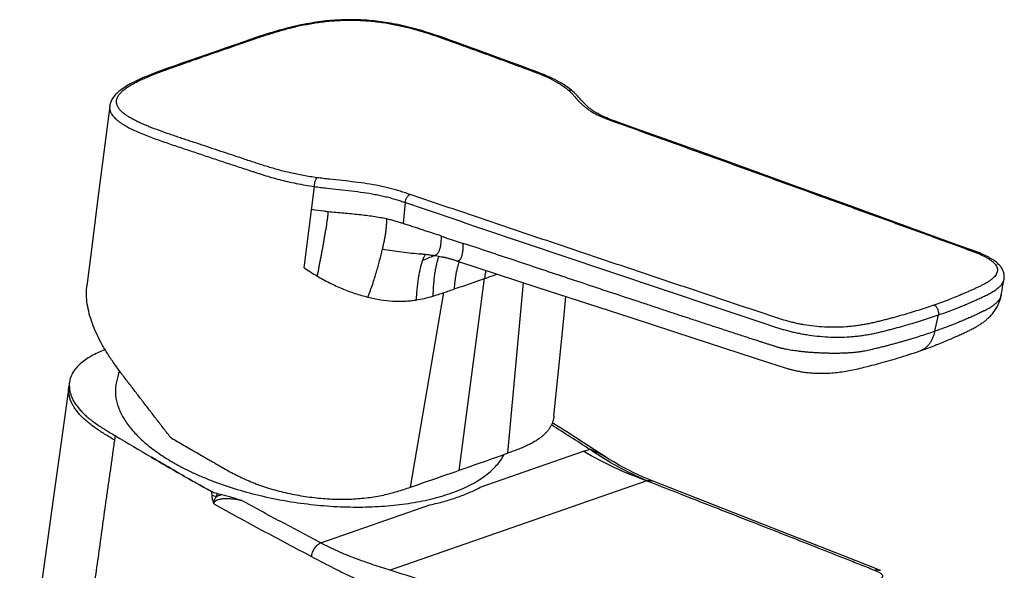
# Model space of a CAD drawing. Header units: millimetres. Extents: x 57 to 304, y -64 to 283.
# Tile 4 of 9: x 176 to 278, y 39 to 96. Entities that reach past the tile are written whole.
import ezdxf

# ---------------------------------------------------------------- set-up
doc = ezdxf.new("R2010")
doc.units = ezdxf.units.MM
doc.header["$LTSCALE"] = 23.1
doc.layers.get('0').update_dxf_attribs({"linetype": 'CONTINUOUS'})

msp = doc.modelspace()

# ---------------------------------------------------------------- linework, layer by layer
at = {"color": 7, "linetype": 'CONTINUOUS'}
for p, q in [((199.32, 93.68), (198.61, 93.43)), ((221.21, 93.63), (220.59, 93.85)), ((222.53, 93.15), (221.21, 93.63)), ((196.24, 92.61), (195.43, 92.33)), ((197.47, 93.04), (196.24, 92.61)), ((198.61, 93.43), (197.47, 93.04)), ((223.61, 92.76), (222.53, 93.15)), ((224.8, 92.32), (223.61, 92.76)), ((193.94, 91.81), (192.92, 91.45)), ((195.43, 92.33), (193.94, 91.81)), ((225.64, 92.02), (224.8, 92.32)), ((226.87, 91.57), (225.64, 92.02)), ((192.28, 91.22), (191.66, 91.01)), ((192.92, 91.45), (192.28, 91.22)), ((228.03, 91.14), (226.87, 91.57)), ((240.34, 84.52), (238.06, 85.33)), ((243.36, 83.43), (240.34, 84.52)), ((247.6, 81.91), (243.36, 83.43)), ((251.11, 80.64), (247.6, 81.91)), ((255.74, 78.97), (251.11, 80.64)), ((261.98, 76.72), (255.74, 78.97)), ((272.62, 72.85), (261.98, 76.72)), ((274.15, 72.29), (272.62, 72.85)), ((217.64, 71.77), (217.65, 71.77)), ((217.65, 71.77), (217.66, 71.77)), ((217.66, 71.77), (217.69, 71.76)), ((217.69, 71.76), (217.72, 71.76)), ((217.72, 71.76), (217.75, 71.76)), ((217.75, 71.76), (217.79, 71.76)), ((217.79, 71.76), (217.84, 71.75)), ((217.84, 71.75), (217.91, 71.74)), ((217.91, 71.74), (217.98, 71.73)), ((217.98, 71.73), (218.09, 71.72)), ((218.09, 71.72), (218.23, 71.71)), ((218.23, 71.71), (218.38, 71.69)), ((218.38, 71.69), (218.51, 71.67)), ((218.51, 71.67), (218.62, 71.65)), ((218.62, 71.65), (218.7, 71.64)), ((218.7, 71.64), (218.79, 71.63)), ((218.79, 71.63), (218.87, 71.62)), ((218.87, 71.62), (219.03, 71.59)), ((219.03, 71.59), (219.28, 71.55)), ((219.28, 71.55), (219.44, 71.52)), ((219.44, 71.52), (219.58, 71.5)), ((219.58, 71.5), (219.73, 71.47)), ((220.85, 71.2), (220.96, 71.17)), ((220.96, 71.17), (221.06, 71.14)), ((221.06, 71.14), (221.29, 71.06)), ((221.29, 71.06), (229.6, 68.34)), ((229.6, 68.34), (239.3, 65.18)), ((277.57, 67.47), (277.58, 67.56)), ((239.3, 65.18), (245.82, 63.05)), ((273.97, 63.71), (274.17, 63.81)), ((245.82, 63.05), (253.53, 60.56)), ((253.53, 60.56), (255.26, 60)), ((255.26, 60), (255.44, 59.94)), ((255.44, 59.94), (255.58, 59.9)), ((248.8, 45.47), (241.61, 48.28))]:
    msp.add_line(p, q, dxfattribs=at)
at = {"color": 9, "linetype": 'CONTINUOUS'}
for p, q in [((205.54, 70.32), (206.61, 78.72)), ((215.81, 74.89), (216.01, 77.07)), ((221.56, 49.41), (224.18, 69.22)), ((228.19, 68.81), (226.57, 51.18)), ((216.52, 47.67), (219.98, 67.77)), ((270.73, 63.78), (271.1, 65.47)), ((223.74, 47.66), (234.4, 51.38)), ((240.96, 48.33), (214.43, 39.09)), ((196.51, 46.71), (196.55, 47.02)), ((207.26, 41.92), (218.54, 45.85))]:
    msp.add_line(p, q, dxfattribs=at)
at = {"color": 7, "linetype": 'CONTINUOUS'}
for points in [[(220.59, 93.85), (220.29, 93.96), (219.99, 94.07), (219.69, 94.17), (219.4, 94.27), (219.11, 94.37), (218.83, 94.46), (218.54, 94.56), (218.26, 94.64), (217.98, 94.73), (217.7, 94.82), (217.42, 94.9), (217.15, 94.98), (216.87, 95.05), (216.6, 95.12), (216.32, 95.19), (216.05, 95.26), (215.78, 95.32), (215.51, 95.38), (215.24, 95.44), (214.98, 95.49), (214.71, 95.54), (214.46, 95.59), (214.2, 95.63), (213.95, 95.67), (213.71, 95.71), (213.47, 95.74), (213.23, 95.77), (212.99, 95.8), (212.76, 95.83), (212.53, 95.85), (212.3, 95.87), (212.07, 95.89), (211.85, 95.9), (211.62, 95.92), (211.4, 95.93), (211.18, 95.94), (210.95, 95.94), (210.73, 95.95), (210.51, 95.95), (210.29, 95.95), (210.07, 95.95), (209.85, 95.95), (209.62, 95.94), (209.4, 95.93), (209.17, 95.92), (208.95, 95.91), (208.72, 95.9), (208.49, 95.88), (208.26, 95.86), (208.03, 95.84), (207.79, 95.82), (207.55, 95.79), (207.31, 95.76), (207.06, 95.73), (206.81, 95.69), (206.55, 95.65), (206.29, 95.61), (206.03, 95.57), (205.76, 95.52), (205.49, 95.47), (205.21, 95.41), (204.92, 95.35), (204.63, 95.28), (204.34, 95.22), (204.05, 95.15), (203.75, 95.07), (203.45, 94.99), (203.15, 94.91), (202.85, 94.82), (202.54, 94.73), (202.24, 94.64), (201.93, 94.55), (201.62, 94.45), (201.3, 94.35), (200.98, 94.24), (200.66, 94.14), (200.34, 94.03), (200.01, 93.91), (199.32, 93.68)], [(191.66, 91.01), (191.36, 90.9), (191.07, 90.8), (190.79, 90.69), (190.51, 90.59), (190.24, 90.49), (189.98, 90.39), (189.73, 90.29), (189.48, 90.19), (189.24, 90.09), (189.01, 90), (188.78, 89.9), (188.56, 89.8), (188.35, 89.71), (188.15, 89.61), (187.95, 89.51), (187.76, 89.42), (187.58, 89.32), (187.41, 89.22), (187.24, 89.13), (187.09, 89.03), (186.94, 88.93), (186.8, 88.84), (186.66, 88.74), (186.54, 88.65), (186.42, 88.56), (186.32, 88.46), (186.21, 88.37), (186.12, 88.28), (186.03, 88.19), (185.95, 88.09), (185.88, 88), (185.81, 87.91), (185.75, 87.81), (185.69, 87.72), (185.64, 87.63), (185.6, 87.53), (185.56, 87.44), (185.53, 87.35), (185.5, 87.26), (185.48, 87.17), (185.46, 87.08), (185.45, 87.03)], [(233.32, 88.55), (233.18, 88.67), (233.03, 88.79), (232.87, 88.91), (232.7, 89.03), (232.52, 89.15), (232.33, 89.27), (232.13, 89.39), (231.92, 89.51), (231.7, 89.63), (231.46, 89.76), (231.2, 89.88), (230.94, 90), (230.66, 90.13), (230.37, 90.25), (230.06, 90.37), (229.75, 90.5), (229.42, 90.62), (229.09, 90.75), (228.74, 90.88), (228.03, 91.14)], [(238.06, 85.33), (237.84, 85.42), (237.61, 85.5), (237.39, 85.58), (237.19, 85.66), (237, 85.73), (236.82, 85.81), (236.64, 85.88), (236.48, 85.95), (236.32, 86.02), (236.17, 86.1), (236.03, 86.17), (235.89, 86.25), (235.75, 86.32), (235.62, 86.4), (235.49, 86.48), (235.37, 86.56), (235.25, 86.65), (235.13, 86.73), (235.01, 86.82), (234.9, 86.92), (234.79, 87.01), (234.69, 87.11), (234.58, 87.22), (234.47, 87.33), (234.36, 87.44), (234.25, 87.56), (234.14, 87.69), (234.02, 87.82), (233.91, 87.95), (233.79, 88.08), (233.67, 88.21), (233.55, 88.33), (233.43, 88.45), (233.32, 88.55)], [(185.45, 87.03), (184.24, 77.52), (183.68, 73.05), (183.09, 68.48)], [(277.87, 69.16), (277.88, 69.2), (277.89, 69.28), (277.89, 69.36), (277.89, 69.43), (277.89, 69.51), (277.88, 69.59), (277.87, 69.67), (277.86, 69.75), (277.84, 69.82), (277.82, 69.9), (277.79, 69.98), (277.75, 70.06), (277.72, 70.14), (277.67, 70.22), (277.63, 70.3), (277.57, 70.38), (277.52, 70.45), (277.45, 70.53), (277.39, 70.61), (277.31, 70.68), (277.24, 70.76), (277.16, 70.83), (277.07, 70.9), (276.98, 70.97), (276.88, 71.05), (276.77, 71.12), (276.66, 71.19), (276.54, 71.27), (276.41, 71.34), (276.28, 71.42), (276.14, 71.49), (275.99, 71.56), (275.84, 71.64), (275.68, 71.71), (275.5, 71.78), (275.33, 71.86), (275.14, 71.93), (274.95, 72), (274.76, 72.07), (274.56, 72.15), (274.15, 72.29)], [(217.62, 71.77), (217.61, 71.77), (217.62, 71.77), (217.62, 71.77), (217.62, 71.77), (217.63, 71.77), (217.64, 71.77)], [(219.73, 71.47), (219.86, 71.45), (219.93, 71.43), (220, 71.42), (220.07, 71.41), (220.13, 71.39), (220.2, 71.38), (220.26, 71.36), (220.33, 71.35), (220.39, 71.33), (220.45, 71.32), (220.51, 71.3), (220.57, 71.29), (220.63, 71.27), (220.69, 71.25), (220.74, 71.24), (220.8, 71.22), (220.85, 71.2)], [(277.58, 67.56), (277.66, 67.99), (277.72, 68.34), (277.78, 68.67), (277.84, 68.99), (277.87, 69.16)], [(231.36, 55.01), (231.86, 60), (232.37, 65.08), (232.6, 67.37)], [(274.17, 63.81), (274.28, 63.86), (274.38, 63.91), (274.48, 63.96), (274.58, 64.02), (274.68, 64.07), (274.78, 64.12), (274.87, 64.17), (274.97, 64.22), (275.05, 64.28), (275.14, 64.33), (275.23, 64.38), (275.31, 64.43), (275.39, 64.48), (275.47, 64.53), (275.55, 64.59), (275.62, 64.64), (275.7, 64.69), (275.77, 64.74), (275.84, 64.79), (275.9, 64.85), (275.97, 64.9), (276.04, 64.96), (276.1, 65.02), (276.17, 65.08), (276.24, 65.14), (276.31, 65.2), (276.38, 65.27), (276.45, 65.35), (276.52, 65.42), (276.59, 65.51), (276.67, 65.59), (276.74, 65.68), (276.81, 65.78), (276.89, 65.88), (276.96, 65.98), (277.02, 66.09), (277.09, 66.2), (277.15, 66.31), (277.21, 66.42), (277.27, 66.54), (277.32, 66.66), (277.37, 66.77), (277.41, 66.89), (277.45, 67.01), (277.49, 67.13), (277.52, 67.24), (277.54, 67.36), (277.57, 67.47)], [(269.2, 61.76), (269.39, 61.83), (269.59, 61.9), (269.79, 61.97), (269.98, 62.04), (270.17, 62.11), (270.36, 62.18), (270.54, 62.25), (270.72, 62.32), (270.89, 62.39), (271.07, 62.45), (271.24, 62.52), (271.4, 62.59), (271.56, 62.65), (271.72, 62.72), (271.88, 62.78), (272.03, 62.85), (272.18, 62.91), (272.33, 62.97), (272.48, 63.03), (272.62, 63.1), (272.76, 63.16), (272.89, 63.22), (273.02, 63.28), (273.15, 63.33), (273.28, 63.39), (273.4, 63.45), (273.52, 63.5), (273.64, 63.56), (273.75, 63.61), (273.97, 63.71)], [(264, 60.21), (264.22, 60.26), (264.44, 60.32), (264.67, 60.38), (264.9, 60.44), (265.14, 60.51), (265.38, 60.57), (265.63, 60.64), (265.88, 60.71), (266.14, 60.79), (266.4, 60.86), (266.66, 60.94), (266.93, 61.02), (267.2, 61.11), (267.48, 61.19), (267.76, 61.28), (268.04, 61.37), (268.33, 61.47), (268.62, 61.56), (268.91, 61.66), (269.2, 61.76)], [(255.58, 59.9), (255.66, 59.88), (255.74, 59.86), (255.82, 59.83), (255.91, 59.81), (256, 59.79), (256.09, 59.76), (256.19, 59.74), (256.28, 59.72), (256.38, 59.7), (256.48, 59.67), (256.58, 59.65), (256.69, 59.64), (256.8, 59.62), (256.91, 59.6), (257.02, 59.58), (257.14, 59.56), (257.25, 59.55), (257.38, 59.53), (257.5, 59.52), (257.63, 59.5), (257.76, 59.49), (257.9, 59.48), (258.04, 59.47), (258.18, 59.46), (258.33, 59.45), (258.49, 59.44), (258.65, 59.44), (258.81, 59.44), (258.99, 59.43), (259.16, 59.44), (259.34, 59.44), (259.52, 59.44), (259.7, 59.45), (259.88, 59.46), (260.07, 59.47), (260.25, 59.49), (260.43, 59.5), (260.61, 59.52), (260.79, 59.54), (260.97, 59.57), (261.15, 59.59), (261.33, 59.62), (261.51, 59.65), (261.69, 59.68), (261.87, 59.71), (262.05, 59.75), (262.24, 59.78), (262.42, 59.82), (262.61, 59.86), (262.8, 59.91), (263, 59.95), (263.2, 60), (263.39, 60.05), (263.59, 60.1), (264, 60.21)], [(181.3, 58.51), (180.43, 52.33), (179.61, 46.45), (178.78, 40.45), (177.92, 34.31), (177.05, 28.04), (176.15, 21.64)], [(236.68, 50.8), (236.14, 51.15), (234.39, 52.28), (232.69, 53.37), (231.19, 54.32)], [(241.61, 48.28), (241.1, 48.49), (240.58, 48.71), (240.06, 48.94), (239.54, 49.19), (239.03, 49.45), (238.53, 49.71), (238.03, 49.99), (237.53, 50.28), (237.04, 50.57), (236.68, 50.8)], [(265.02, 39.1), (261.28, 40.57), (257.33, 42.13), (253.17, 43.76), (248.8, 45.47)], [(265.12, 39.06), (265.02, 39.1)]]:
    msp.add_lwpolyline(points, dxfattribs=at)
at = {"color": 9, "linetype": 'CONTINUOUS'}
for centre, radius, start, end in [((218.71, 89.72), 23.44, 235.8243, 239.6855), ((19.45, 656.78), 622.21, 289.21001, 289.33985), ((-146.76, -540.88), 704.83, 57.20044, 57.58194)]:
    msp.add_arc(centre, radius, start, end, dxfattribs=at)
at = {"color": 7, "linetype": 'CONTINUOUS'}
for centre, radius, start, end in [((205.77, 54.08), 20.12, 163.8075, 167.1972), ((435.88, 470.33), 486.41, 239.094, 239.6023), ((-81.21, 918.02), 919.86, 289.21692, 289.54751), ((353.37, 329.88), 323.53, 239.6204, 240.8921), ((-85.7, 930.93), 933.53, 288.88917, 289.21653), ((207.77, 100.15), 54.31, 258.0723, 258.6)]:
    msp.add_arc(centre, radius, start, end, dxfattribs=at)
at = {"color": 9, "linetype": 'CONTINUOUS'}
for points, knots in [([(196.05, 92.46), (196.41, 92.58), (197.14, 92.84), (198.05, 93.15), (198.77, 93.4), (199.32, 93.59), (199.87, 93.78), (200.42, 93.97), (200.97, 94.16), (201.53, 94.34), (202.1, 94.52), (202.68, 94.7), (203.27, 94.87), (204.09, 95.1), (205.17, 95.35), (206.52, 95.61), (207.95, 95.8), (209.45, 95.91), (210.97, 95.91), (212.48, 95.82), (213.92, 95.64), (215.27, 95.38), (216.55, 95.08), (217.74, 94.74), (218.88, 94.37), (219.79, 94.05), (220.51, 93.79), (221.05, 93.6), (221.58, 93.4), (222.3, 93.15), (223.18, 92.82), (224.25, 92.44), (225.31, 92.05), (226.37, 91.66), (227.26, 91.33), (227.96, 91.07), (228.49, 90.88), (229.02, 90.68), (229.7, 90.42), (230.51, 90.09), (231.27, 89.73), (231.83, 89.42), (232.2, 89.18), (232.54, 88.94), (232.75, 88.77), (232.84, 88.69)], [0, 0, 0, 0, 0.029867, 0.059762, 0.074722, 0.089694, 0.104684, 0.1197, 0.134786, 0.150019, 0.165451, 0.181134, 0.19711, 0.213421, 0.247235, 0.282889, 0.320432, 0.359541, 0.399334, 0.438595, 0.476316, 0.512044, 0.545803, 0.577877, 0.608647, 0.638549, 0.653315, 0.668038, 0.682749, 0.697452, 0.72683, 0.756171, 0.785476, 0.814745, 0.843977, 0.858579, 0.873172, 0.887718, 0.902098, 0.92988, 0.955743, 0.967792, 0.979196, 0.989933, 1, 1, 1, 1]), ([(206.87, 79.63), (206.4, 79.7), (205.49, 79.84), (204.16, 80.11), (203.1, 80.38), (202.3, 80.61), (201.72, 80.78), (201.14, 80.96), (200.58, 81.15), (200.02, 81.33), (199.28, 81.58), (198.34, 81.89), (197.23, 82.26), (196.11, 82.63), (195, 83), (194.07, 83.31), (193.33, 83.56), (192.78, 83.74), (192.23, 83.93), (191.49, 84.18), (190.6, 84.49), (189.72, 84.82), (189.05, 85.09), (188.57, 85.3), (188.12, 85.52), (187.7, 85.74), (187.32, 85.97), (186.98, 86.21), (186.68, 86.45), (186.45, 86.71), (186.3, 86.93), (186.21, 87.12), (186.17, 87.25), (186.15, 87.38), (186.15, 87.52), (186.16, 87.65), (186.21, 87.84), (186.29, 88.02), (186.4, 88.19), (186.54, 88.36), (186.75, 88.58), (187.06, 88.82), (187.4, 89.06), (187.79, 89.29), (188.21, 89.52), (188.66, 89.73), (189.13, 89.94), (189.62, 90.15), (190.12, 90.35), (190.64, 90.55), (191.17, 90.74), (191.71, 90.93), (192.25, 91.12), (192.79, 91.32), (193.33, 91.51), (194.05, 91.76), (194.96, 92.08), (195.68, 92.33), (196.05, 92.46)], [0, 0, 0, 0, 0.04174, 0.081626, 0.11954, 0.1378, 0.155669, 0.173236, 0.190627, 0.207968, 0.225298, 0.259928, 0.294519, 0.329069, 0.36358, 0.39805, 0.41527, 0.432481, 0.449679, 0.466829, 0.500689, 0.533508, 0.54934, 0.564672, 0.579406, 0.593434, 0.606647, 0.618929, 0.630189, 0.640382, 0.649554, 0.653821, 0.657924, 0.661918, 0.665865, 0.669832, 0.673882, 0.682431, 0.687024, 0.691858, 0.702279, 0.713718, 0.726118, 0.739379, 0.753379, 0.768025, 0.783237, 0.798923, 0.814988, 0.83134, 0.847923, 0.864692, 0.881551, 0.898434, 0.915335, 0.932249, 0.966107, 1, 1, 1, 1]), ([(195.81, 92.46), (195.83, 92.47), (195.87, 92.48), (195.95, 92.48), (196.01, 92.47), (196.05, 92.46)], [0, 0, 0, 0, 0.240097, 0.484609, 1, 1, 1, 1]), ([(232.84, 88.69), (232.93, 88.7), (233.1, 88.69), (233.25, 88.61), (233.32, 88.55)], [0, 0, 0, 0, 0.489753, 1, 1, 1, 1]), ([(232.84, 88.69), (232.93, 88.61), (233.08, 88.47), (233.3, 88.24), (233.5, 88.01), (233.7, 87.78), (233.91, 87.55), (234.14, 87.32), (234.38, 87.09), (234.65, 86.87), (234.94, 86.65), (235.39, 86.36), (235.9, 86.1), (236.44, 85.86), (236.89, 85.67), (237.35, 85.5), (237.67, 85.39), (237.83, 85.33)], [0, 0, 0, 0, 0.053441, 0.104784, 0.155028, 0.205076, 0.255726, 0.3077, 0.361668, 0.41828, 0.478142, 0.541712, 0.68092, 0.756509, 0.835432, 0.916894, 1, 1, 1, 1]), ([(185.45, 87.03), (185.45, 86.96), (185.44, 86.83), (185.47, 86.64), (185.53, 86.44), (185.62, 86.25), (185.75, 86.07), (185.9, 85.88), (186.08, 85.7), (186.28, 85.53), (186.5, 85.36), (186.75, 85.19), (187.01, 85.03), (187.38, 84.82), (187.88, 84.57), (188.51, 84.28), (189.18, 84.01), (189.86, 83.75), (190.57, 83.5), (191.28, 83.25), (191.99, 83.01), (192.71, 82.77), (193.43, 82.53), (194.39, 82.21), (195.58, 81.81), (197.02, 81.33), (198.23, 80.93), (199.19, 80.62), (199.79, 80.42), (200.28, 80.26), (200.64, 80.14), (201.01, 80.02), (201.52, 79.86), (202.18, 79.66), (203, 79.44), (203.85, 79.23), (205.05, 78.97), (205.98, 78.81), (206.61, 78.72)], [0, 0, 0, 0, 0.008287, 0.016641, 0.025263, 0.034314, 0.043907, 0.054112, 0.064956, 0.076427, 0.088497, 0.101135, 0.114293, 0.127918, 0.156394, 0.186218, 0.217071, 0.24868, 0.280798, 0.31321, 0.345673, 0.378072, 0.4105, 0.442953, 0.50793, 0.573004, 0.638174, 0.670795, 0.703448, 0.719819, 0.73635, 0.753103, 0.770112, 0.805035, 0.841306, 0.878985, 0.91806, 1, 1, 1, 1]), ([(238.06, 85.33), (238.05, 85.34), (238.01, 85.35), (237.93, 85.36), (237.87, 85.34), (237.83, 85.33)], [0, 0, 0, 0, 0.240386, 0.485046, 1, 1, 1, 1]), ([(237.83, 85.33), (238.87, 84.96), (240.96, 84.21), (244.08, 83.09), (247.21, 81.96), (250.33, 80.84), (253.45, 79.71), (256.57, 78.58), (259.17, 77.64), (261.24, 76.89), (262.8, 76.33), (264.36, 75.76), (265.91, 75.2), (267.47, 74.64), (268.76, 74.17), (269.8, 73.79), (270.58, 73.51), (271.35, 73.22), (272.13, 72.94), (272.78, 72.71), (273.29, 72.52), (273.68, 72.38), (274.07, 72.23), (274.46, 72.09), (274.84, 71.95), (275.21, 71.81), (275.56, 71.65), (275.88, 71.5), (276.17, 71.33), (276.44, 71.16), (276.67, 70.98), (276.86, 70.8), (277.02, 70.61), (277.13, 70.42), (277.18, 70.22), (277.19, 70.02), (277.14, 69.82), (277.05, 69.62), (276.9, 69.43), (276.72, 69.25), (276.5, 69.07), (276.3, 68.92), (276.12, 68.81), (275.92, 68.7), (275.66, 68.56), (275.34, 68.4), (275.01, 68.25), (274.68, 68.09), (274.33, 67.94), (273.98, 67.78), (273.51, 67.58), (272.91, 67.33), (272.29, 67.08), (271.79, 66.89), (271.27, 66.7), (270.88, 66.56), (270.62, 66.47)], [0, 0, 0, 0, 0.066227, 0.132413, 0.198558, 0.264665, 0.330733, 0.396763, 0.462757, 0.49574, 0.528714, 0.561679, 0.594636, 0.627584, 0.660523, 0.67699, 0.693454, 0.709916, 0.726377, 0.742835, 0.751063, 0.759291, 0.767518, 0.775734, 0.78388, 0.791823, 0.7994, 0.806578, 0.813335, 0.819632, 0.825435, 0.830728, 0.835521, 0.839874, 0.843906, 0.847804, 0.851786, 0.856051, 0.860728, 0.865882, 0.871523, 0.877626, 0.880842, 0.884167, 0.89109, 0.898262, 0.905571, 0.912971, 0.920457, 0.92803, 0.935688, 0.951261, 0.967171, 0.975252, 0.983422, 1, 1, 1, 1]), ([(206.61, 78.72), (206.61, 78.76), (206.61, 78.85), (206.63, 78.98), (206.65, 79.12), (206.68, 79.26), (206.72, 79.39), (206.77, 79.49), (206.82, 79.57), (206.85, 79.62), (206.87, 79.63)], [0, 0, 0, 0, 0.12984, 0.272865, 0.423037, 0.571377, 0.708835, 0.828522, 0.9255, 1, 1, 1, 1]), ([(216.5, 77.9), (216.34, 77.95), (216, 78.07), (215.5, 78.23), (214.97, 78.38), (214.43, 78.53), (213.87, 78.67), (213.08, 78.84), (212.05, 79.02), (210.78, 79.19), (209.48, 79.33), (208.39, 79.45), (207.52, 79.55), (207.09, 79.6), (206.87, 79.63)], [0, 0, 0, 0, 0.053113, 0.107216, 0.162746, 0.220051, 0.279269, 0.340323, 0.467126, 0.598466, 0.732301, 0.866821, 0.933731, 1, 1, 1, 1]), ([(206.61, 78.72), (206.82, 78.69), (207.24, 78.63), (208.09, 78.53), (209.15, 78.42), (210.42, 78.28), (211.66, 78.12), (212.67, 77.96), (213.44, 77.8), (213.99, 77.68), (214.52, 77.54), (215.03, 77.39), (215.52, 77.23), (215.85, 77.12), (216.01, 77.07)], [0, 0, 0, 0, 0.066278, 0.133167, 0.267651, 0.401546, 0.533044, 0.660009, 0.721093, 0.780286, 0.837518, 0.892927, 0.94687, 1, 1, 1, 1]), ([(216.01, 77.07), (216.01, 77.16), (216.03, 77.29), (216.09, 77.46), (216.15, 77.58), (216.23, 77.69), (216.33, 77.81), (216.43, 77.87), (216.5, 77.9)], [0, 0, 0, 0, 0.263754, 0.398942, 0.532315, 0.661137, 0.783094, 1, 1, 1, 1]), ([(270.62, 66.47), (270.35, 66.38), (269.95, 66.24), (269.41, 66.06), (268.85, 65.89), (268.15, 65.67), (267.29, 65.42), (266.56, 65.21), (265.97, 65.06), (265.52, 64.94), (265.07, 64.82), (264.6, 64.71), (264.13, 64.6), (263.65, 64.5), (263.15, 64.42), (262.63, 64.34), (262.1, 64.28), (261.37, 64.21), (260.44, 64.17), (259.33, 64.19), (258.25, 64.28), (257.37, 64.4), (256.7, 64.53), (256.22, 64.63), (255.84, 64.73), (255.54, 64.81), (255.11, 64.93), (254.63, 65.08), (254.08, 65.27), (253.68, 65.4), (253.27, 65.54), (252.73, 65.72), (252.05, 65.94), (251.24, 66.21), (250.43, 66.48), (249.62, 66.76), (248.54, 67.12), (247.19, 67.57), (245.57, 68.11), (243.95, 68.65), (242.33, 69.19), (240.71, 69.74), (238.56, 70.46), (235.86, 71.36), (232.63, 72.45), (229.4, 73.54), (226.17, 74.63), (222.95, 75.72), (219.72, 76.81), (217.57, 77.53), (216.5, 77.9)], [0, 0, 0, 0, 0.015001, 0.022603, 0.030281, 0.04584, 0.061666, 0.077751, 0.085888, 0.094088, 0.102351, 0.110708, 0.119229, 0.127984, 0.136984, 0.146217, 0.155672, 0.165319, 0.185001, 0.204787, 0.224152, 0.242697, 0.251591, 0.260215, 0.268567, 0.27264, 0.276637, 0.292048, 0.299612, 0.307163, 0.314716, 0.322269, 0.337372, 0.352473, 0.367573, 0.38267, 0.397766, 0.427953, 0.458132, 0.488304, 0.518468, 0.548624, 0.578773, 0.639048, 0.69929, 0.7595, 0.819677, 0.879819, 0.939927, 1, 1, 1, 1]), ([(208.04, 76.11), (207.89, 76.13), (207.31, 76.19), (206.74, 76.27), (206.31, 76.34)], [0, 0, 0, 0, 0.251325, 1, 1, 1, 1]), ([(216.01, 77.07), (217.1, 76.7), (219.28, 75.96), (222.55, 74.85), (225.82, 73.74), (229.1, 72.64), (232.38, 71.53), (235.66, 70.43), (238.4, 69.51), (240.59, 68.77), (242.23, 68.22), (243.87, 67.67), (245.52, 67.12), (247.16, 66.57), (248.53, 66.11), (249.63, 65.75), (250.45, 65.47), (251.28, 65.2), (252.1, 64.92), (252.79, 64.69), (253.34, 64.51), (253.75, 64.37), (254.16, 64.24), (254.51, 64.12), (254.8, 64.03), (255.09, 63.95), (255.47, 63.84), (255.94, 63.72), (256.43, 63.61), (256.94, 63.51), (257.64, 63.39), (258.55, 63.27), (259.66, 63.18), (260.79, 63.16), (261.73, 63.19), (262.47, 63.25), (263, 63.31), (263.52, 63.39), (264.03, 63.47), (264.52, 63.57), (265, 63.68), (265.47, 63.79), (265.93, 63.91), (266.38, 64.03), (266.98, 64.19), (268.01, 64.48), (269.43, 64.9), (270.56, 65.27), (271.1, 65.47)], [0, 0, 0, 0, 0.059926, 0.119888, 0.179886, 0.239919, 0.299985, 0.360084, 0.420214, 0.450291, 0.480375, 0.510467, 0.540566, 0.570672, 0.600785, 0.615844, 0.630905, 0.645967, 0.661032, 0.676098, 0.683631, 0.691166, 0.698725, 0.706381, 0.710281, 0.714252, 0.72241, 0.730836, 0.739519, 0.748456, 0.757634, 0.776615, 0.796188, 0.815952, 0.83546, 0.844999, 0.854345, 0.863482, 0.872401, 0.881096, 0.88958, 0.897913, 0.906155, 0.914333, 0.92245, 0.938494, 0.969797, 1, 1, 1, 1]), ([(206.88, 69.48), (206.93, 69.61), (206.98, 69.81), (207.03, 70.09), (207.06, 70.26), (207.08, 70.4), (207.11, 70.54), (207.14, 70.71), (207.18, 70.92), (207.23, 71.12), (207.27, 71.33), (207.31, 71.53), (207.35, 71.74), (207.4, 72.01), (207.46, 72.36), (207.53, 72.77), (207.61, 73.19), (207.68, 73.6), (207.75, 74.02), (207.81, 74.36), (207.86, 74.64), (207.89, 74.85), (207.92, 75.06), (207.95, 75.27), (207.98, 75.48), (208.02, 75.76), (208.04, 75.97), (208.04, 76.11)], [0, 0, 0, 0, 0.061775, 0.093011, 0.124386, 0.140072, 0.155732, 0.186976, 0.218153, 0.249298, 0.280441, 0.311609, 0.342805, 0.37402, 0.436469, 0.498901, 0.561336, 0.6238, 0.68629, 0.748797, 0.780063, 0.811348, 0.842658, 0.874, 0.90538, 0.936811, 1, 1, 1, 1]), ([(214.07, 75.37), (213.85, 75.42), (213.39, 75.51), (212.68, 75.63), (211.95, 75.72), (210.93, 75.84), (209.62, 75.96), (208.57, 76.05), (208.04, 76.11)], [0, 0, 0, 0, 0.11303, 0.230736, 0.352644, 0.478137, 0.736629, 1, 1, 1, 1]), ([(213.64, 72.25), (213.67, 72.37), (213.72, 72.61), (213.8, 72.97), (213.87, 73.33), (213.94, 73.7), (213.99, 74.02), (214.02, 74.28), (214.05, 74.56), (214.08, 74.92), (214.08, 75.22), (214.07, 75.37)], [0, 0, 0, 0, 0.11608, 0.232616, 0.350092, 0.469527, 0.591901, 0.654654, 0.719032, 0.854298, 1, 1, 1, 1]), ([(215.81, 74.89), (215.67, 74.93), (215.39, 75.02), (214.96, 75.15), (214.52, 75.27), (214.23, 75.34), (214.07, 75.37)], [0, 0, 0, 0, 0.244595, 0.491319, 0.742571, 1, 1, 1, 1]), ([(219.73, 73.6), (219.4, 73.71), (218.91, 73.87), (218.26, 74.08), (217.77, 74.24), (217.28, 74.41), (216.79, 74.57), (216.3, 74.73), (215.97, 74.84), (215.81, 74.89)], [0, 0, 0, 0, 0.250145, 0.375187, 0.500206, 0.625186, 0.750141, 0.87509, 1, 1, 1, 1]), ([(218.87, 71.62), (218.89, 71.61), (218.94, 71.61), (219.02, 71.61), (219.09, 71.63), (219.16, 71.66), (219.23, 71.71), (219.3, 71.77), (219.37, 71.84), (219.43, 71.94), (219.49, 72.05), (219.55, 72.19), (219.6, 72.35), (219.64, 72.54), (219.68, 72.76), (219.71, 73.02), (219.73, 73.3), (219.73, 73.49), (219.73, 73.6)], [0, 0, 0, 0, 0.031407, 0.06226, 0.0932, 0.125211, 0.159449, 0.196995, 0.238855, 0.286063, 0.339721, 0.401086, 0.471684, 0.553179, 0.646756, 0.752732, 0.871008, 1, 1, 1, 1]), ([(219.73, 73.6), (219.92, 73.53), (220.67, 73.28), (221.43, 73.03), (221.99, 72.85)], [0, 0, 0, 0, 0.24992, 1, 1, 1, 1]), ([(212.14, 67.29), (212.31, 67.74), (212.62, 68.6), (212.95, 69.67), (213.19, 70.48), (213.4, 71.26), (213.55, 71.85), (213.64, 72.25)], [0, 0, 0, 0, 0.279276, 0.5276, 0.647282, 0.76548, 1, 1, 1, 1]), ([(213.64, 72.25), (213.97, 72.2), (214.64, 72.11), (215.63, 71.97), (216.64, 71.85), (217.31, 71.79), (217.65, 71.77)], [0, 0, 0, 0, 0.249538, 0.498341, 0.748391, 1, 1, 1, 1]), ([(221.29, 71.06), (221.31, 71.06), (221.35, 71.05), (221.41, 71.04), (221.47, 71.05), (221.53, 71.07), (221.59, 71.11), (221.65, 71.16), (221.7, 71.23), (221.76, 71.31), (221.81, 71.42), (221.85, 71.55), (221.89, 71.7), (221.92, 71.88), (221.95, 72.08), (221.98, 72.41), (221.99, 72.67), (221.99, 72.85)], [0, 0, 0, 0, 0.029279, 0.057465, 0.085555, 0.11471, 0.146197, 0.181325, 0.221389, 0.267648, 0.321407, 0.38419, 0.457557, 0.542416, 0.639245, 0.748249, 1, 1, 1, 1]), ([(270.73, 63.78), (270.5, 63.69), (270.01, 63.53), (269.28, 63.29), (268.53, 63.05), (267.89, 62.86), (267.38, 62.72), (266.99, 62.6), (266.6, 62.5), (266.2, 62.39), (265.87, 62.3), (265.6, 62.23), (265.32, 62.16), (265.04, 62.09), (264.73, 62.01), (264.49, 61.95), (264.22, 61.88), (263.94, 61.82), (263.65, 61.76), (263.33, 61.7), (262.99, 61.65), (262.63, 61.6), (262.23, 61.56), (261.8, 61.53), (261.42, 61.51), (261.1, 61.5), (260.86, 61.49), (260.6, 61.49), (260.27, 61.49), (259.85, 61.49), (259.36, 61.51), (258.89, 61.52), (258.45, 61.55), (258.04, 61.57), (257.64, 61.6), (257.27, 61.63), (256.91, 61.67), (256.57, 61.71), (256.24, 61.76), (255.93, 61.8), (255.63, 61.85), (255.38, 61.9), (255.19, 61.94), (255.05, 61.98), (254.9, 62.01), (254.76, 62.04), (254.64, 62.08), (254.52, 62.11), (254.41, 62.14), (254.31, 62.18), (254.21, 62.21), (254.09, 62.25), (253.94, 62.29), (253.76, 62.35), (253.54, 62.42), (253.26, 62.51), (252.93, 62.62), (252.6, 62.72), (252.16, 62.87), (251.61, 63.04), (250.95, 63.26), (250.29, 63.47), (249.42, 63.76), (248.32, 64.12), (247, 64.55), (245.68, 64.98), (244.36, 65.42), (243.04, 65.85), (241.73, 66.29), (239.97, 66.87), (237.77, 67.6), (235.14, 68.47), (232.51, 69.35), (229.88, 70.22), (227.25, 71.1), (224.62, 71.98), (222.87, 72.56), (221.99, 72.85)], [0, 0, 0, 0, 0.014966, 0.030176, 0.045623, 0.0613, 0.069226, 0.077207, 0.085249, 0.093343, 0.101502, 0.105601, 0.109707, 0.118313, 0.12301, 0.128057, 0.133443, 0.139079, 0.144991, 0.15126, 0.157973, 0.165217, 0.173046, 0.181504, 0.190608, 0.195397, 0.200315, 0.205304, 0.210294, 0.220224, 0.229946, 0.239103, 0.247739, 0.255976, 0.263777, 0.271172, 0.278246, 0.285008, 0.291455, 0.297657, 0.303609, 0.309447, 0.312358, 0.315276, 0.318221, 0.321057, 0.323661, 0.326069, 0.328322, 0.330406, 0.332395, 0.334329, 0.338064, 0.341653, 0.345106, 0.351942, 0.358749, 0.365564, 0.372387, 0.386035, 0.399681, 0.413327, 0.426974, 0.454273, 0.481576, 0.508882, 0.536191, 0.5635, 0.59081, 0.61812, 0.672735, 0.727341, 0.78193, 0.836496, 0.891034, 0.945538, 1, 1, 1, 1]), ([(218.11, 71.72), (218.07, 71.69), (218.01, 71.6), (217.93, 71.46), (217.85, 71.29), (217.81, 71.17), (217.78, 71.1)], [0, 0, 0, 0, 0.201265, 0.436134, 0.703281, 1, 1, 1, 1]), ([(217.78, 71.1), (217.99, 71.18), (218.39, 71.35), (218.8, 71.51), (219, 71.6)], [0, 0, 0, 0, 0.500857, 1, 1, 1, 1]), ([(219.46, 71.52), (219.42, 71.41), (219.33, 71.17), (219.23, 70.78), (219.13, 70.34), (219.04, 69.84), (218.99, 69.4), (218.94, 69.02), (218.92, 68.71), (218.89, 68.4), (218.87, 67.96), (218.85, 67.62), (218.84, 67.4)], [0, 0, 0, 0, 0.085808, 0.182529, 0.290122, 0.409381, 0.540985, 0.611403, 0.684801, 0.760941, 0.83928, 1, 1, 1, 1]), ([(217.78, 71.1), (217.74, 70.99), (217.66, 70.74), (217.55, 70.34), (217.45, 69.9), (217.36, 69.41), (217.29, 68.98), (217.24, 68.6), (217.21, 68.3), (217.18, 67.99), (217.14, 67.55), (217.12, 67.22), (217.1, 67)], [0, 0, 0, 0, 0.088424, 0.187122, 0.295552, 0.414339, 0.544326, 0.613891, 0.686638, 0.762349, 0.840288, 1, 1, 1, 1]), ([(221.08, 68.15), (221.1, 68.41), (221.13, 68.79), (221.2, 69.3), (221.25, 69.66), (221.32, 70.01), (221.42, 70.45), (221.52, 70.76), (221.59, 70.97)], [0, 0, 0, 0, 0.271721, 0.404099, 0.532729, 0.656753, 0.775975, 1, 1, 1, 1]), ([(206.88, 69.48), (207.29, 69.24), (208.14, 68.78), (209.45, 68.17), (210.78, 67.67), (211.69, 67.41), (212.14, 67.29)], [0, 0, 0, 0, 0.253218, 0.505486, 0.755072, 1, 1, 1, 1]), ([(221.08, 68.15), (221.33, 68.24), (221.85, 68.41), (222.89, 68.77), (223.66, 69.04), (224.18, 69.22)], [0, 0, 0, 0, 0.250208, 0.500339, 1, 1, 1, 1]), ([(224.31, 70.08), (224.3, 70.01), (224.25, 69.72), (224.21, 69.43), (224.18, 69.22)], [0, 0, 0, 0, 0.248231, 1, 1, 1, 1]), ([(271.1, 65.47), (271.47, 65.59), (272.19, 65.85), (273.08, 66.2), (273.77, 66.48), (274.28, 66.69), (274.77, 66.91), (275.18, 67.09), (275.49, 67.24), (275.73, 67.35), (275.96, 67.46), (276.19, 67.57), (276.41, 67.69), (276.68, 67.84), (277, 68.04), (277.32, 68.3), (277.55, 68.53), (277.69, 68.72), (277.77, 68.87), (277.83, 69.01), (277.86, 69.11), (277.87, 69.16)], [0, 0, 0, 0, 0.148108, 0.292055, 0.362454, 0.431796, 0.500072, 0.567277, 0.600474, 0.633407, 0.666019, 0.698181, 0.729676, 0.760268, 0.818043, 0.870909, 0.918538, 0.940445, 0.961198, 0.980967, 1, 1, 1, 1]), ([(212.14, 67.29), (212.57, 67.19), (213.42, 67.02), (214.49, 66.9), (215.33, 66.87), (215.93, 66.88), (216.52, 66.92), (216.91, 66.97), (217.1, 67)], [0, 0, 0, 0, 0.265249, 0.521171, 0.645159, 0.766284, 0.884532, 1, 1, 1, 1]), ([(217.1, 67), (217.4, 67.05), (217.98, 67.16), (218.56, 67.32), (218.84, 67.4)], [0, 0, 0, 0, 0.507588, 1, 1, 1, 1]), ([(218.84, 67.4), (219.03, 67.46), (219.41, 67.58), (219.79, 67.7), (219.98, 67.77)], [0, 0, 0, 0, 0.501948, 1, 1, 1, 1]), ([(219.98, 67.77), (220.16, 67.83), (220.53, 67.96), (220.89, 68.08), (221.08, 68.15)], [0, 0, 0, 0, 0.50005, 1, 1, 1, 1]), ([(277.58, 67.56), (277.58, 67.52), (277.56, 67.43), (277.49, 67.24), (277.36, 67.03), (277.17, 66.8), (276.99, 66.62), (276.84, 66.5), (276.72, 66.41), (276.61, 66.32), (276.49, 66.25), (276.38, 66.17), (276.26, 66.11), (276.14, 66.04), (276.03, 65.98), (275.91, 65.92), (275.76, 65.85), (275.58, 65.77), (275.38, 65.67), (275.17, 65.57), (274.97, 65.47), (274.69, 65.35), (274.35, 65.19), (273.92, 65.01), (273.49, 64.82), (273.05, 64.64), (272.45, 64.4), (271.68, 64.11), (271.05, 63.89), (270.73, 63.78)], [0, 0, 0, 0, 0.01683, 0.034575, 0.07169, 0.109428, 0.146843, 0.165237, 0.183324, 0.201092, 0.21855, 0.235698, 0.252538, 0.269099, 0.285412, 0.301426, 0.317069, 0.347091, 0.375691, 0.403496, 0.431434, 0.459582, 0.516442, 0.574107, 0.63256, 0.691803, 0.751842, 0.874317, 1, 1, 1, 1]), ([(271.1, 65.47), (271.11, 65.51), (271.12, 65.61), (271.11, 65.77), (271.08, 65.92), (271.02, 66.07), (270.94, 66.21), (270.82, 66.36), (270.7, 66.44), (270.62, 66.47)], [0, 0, 0, 0, 0.121381, 0.250765, 0.384975, 0.520205, 0.652525, 0.778369, 1, 1, 1, 1]), ([(269.2, 61.76), (269.29, 61.79), (269.43, 61.86), (269.61, 61.96), (269.78, 62.08), (269.98, 62.26), (270.19, 62.51), (270.38, 62.79), (270.53, 63.1), (270.65, 63.43), (270.71, 63.66), (270.73, 63.78)], [0, 0, 0, 0, 0.115162, 0.173462, 0.232392, 0.35248, 0.475976, 0.602893, 0.732985, 0.865683, 1, 1, 1, 1]), ([(185.98, 52.52), (185.63, 52.73), (185.1, 53.04), (184.43, 53.47), (183.95, 53.79), (183.5, 54.13), (183.08, 54.47), (182.69, 54.81), (182.35, 55.17), (182.05, 55.53), (181.79, 55.89), (181.58, 56.25), (181.41, 56.62), (181.3, 56.98), (181.23, 57.35), (181.2, 57.71), (181.22, 57.94), (181.24, 58.06)], [0, 0, 0, 0, 0.158742, 0.236285, 0.311827, 0.384895, 0.455147, 0.52233, 0.586278, 0.646927, 0.704394, 0.758896, 0.810701, 0.86017, 0.907817, 0.954235, 1, 1, 1, 1]), ([(185.98, 52.52), (185.98, 52.56), (186, 52.64), (186.01, 52.75), (186.03, 52.86), (186.04, 52.94), (186.04, 52.98)], [0, 0, 0, 0, 0.249911, 0.499632, 0.74951, 1, 1, 1, 1]), ([(179.97, 9.52), (180.22, 11.31), (180.6, 14), (181.1, 17.58), (181.6, 21.17), (182.1, 24.75), (182.6, 28.33), (182.98, 31.02), (183.35, 33.71), (183.72, 36.39), (184.03, 38.63), (184.28, 40.42), (184.46, 41.77), (184.65, 43.11), (184.84, 44.45), (185.02, 45.8), (185.21, 47.14), (185.41, 48.49), (185.6, 49.83), (185.79, 51.18), (185.91, 52.07), (185.98, 52.52)], [0, 0, 0, 0, 0.124966, 0.187458, 0.249967, 0.375015, 0.437535, 0.500033, 0.562507, 0.624961, 0.687402, 0.718622, 0.749845, 0.781076, 0.812318, 0.843571, 0.874836, 0.906119, 0.937415, 0.968714, 1, 1, 1, 1]), ([(234.4, 51.38), (234.45, 51.4), (234.67, 51.47), (234.89, 51.53), (235.05, 51.58)], [0, 0, 0, 0, 0.244284, 1, 1, 1, 1]), ([(240.96, 48.33), (239.84, 48.72), (237.6, 49.64), (235.46, 50.76), (234.4, 51.38)], [0, 0, 0, 0, 0.49079, 1, 1, 1, 1]), ([(240.97, 48.34), (239.95, 48.76), (237.92, 49.75), (236, 50.93), (235.05, 51.58)], [0, 0, 0, 0, 0.488635, 1, 1, 1, 1]), ([(235.05, 51.58), (235.13, 51.56), (235.28, 51.52), (235.49, 51.44), (235.7, 51.35), (235.98, 51.22), (236.3, 51.04), (236.56, 50.88), (236.68, 50.8)], [0, 0, 0, 0, 0.128564, 0.256027, 0.382369, 0.507693, 0.755485, 1, 1, 1, 1]), ([(195.98, 47.22), (195.45, 47.5), (194.4, 48.08), (192.84, 48.97), (191.29, 49.88), (190.27, 50.48), (189.76, 50.78)], [0, 0, 0, 0, 0.250536, 0.501354, 0.751441, 1, 1, 1, 1]), ([(240.96, 48.33), (240.96, 48.33), (240.96, 48.33), (240.96, 48.34), (240.96, 48.34), (240.96, 48.34), (240.96, 48.34), (240.96, 48.34), (240.97, 48.34), (240.97, 48.34)], [0, 0, 0, 0, 0.088506, 0.172045, 0.248114, 0.32304, 0.424236, 0.585456, 1, 1, 1, 1]), ([(240.96, 48.33), (242.92, 47.57), (246.85, 46.03), (251.75, 44.11), (255.67, 42.58), (258.61, 41.42), (261.05, 40.46), (263, 39.69), (263.98, 39.3), (264.47, 39.11)], [0, 0, 0, 0, 0.250396, 0.500717, 0.625722, 0.75055, 0.875232, 0.937587, 1, 1, 1, 1]), ([(241.61, 48.28), (241.61, 48.28), (241.6, 48.29), (241.57, 48.29), (241.53, 48.3), (241.47, 48.31), (241.38, 48.31), (241.29, 48.32), (241.15, 48.33), (241.04, 48.34), (240.97, 48.34)], [0, 0, 0, 0, 0.01743, 0.041341, 0.111897, 0.216349, 0.351294, 0.505707, 0.66914, 1, 1, 1, 1]), ([(196.03, 46.86), (196.11, 46.83), (196.26, 46.77), (196.42, 46.72), (196.51, 46.71)], [0, 0, 0, 0, 0.483409, 1, 1, 1, 1]), ([(196.51, 46.71), (196.55, 46.73), (196.63, 46.77), (196.76, 46.83), (196.9, 46.88), (196.99, 46.9), (197.04, 46.92)], [0, 0, 0, 0, 0.246424, 0.495356, 0.746621, 1, 1, 1, 1]), ([(196.51, 46.71), (196.47, 46.66), (196.4, 46.57), (196.32, 46.45), (196.26, 46.35), (196.23, 46.27), (196.2, 46.2), (196.19, 46.14), (196.18, 46.11), (196.17, 46.1)], [0, 0, 0, 0, 0.247782, 0.498285, 0.624292, 0.750434, 0.876123, 0.938445, 1, 1, 1, 1]), ([(196.21, 45.95), (196.21, 45.96), (196.22, 45.97), (196.22, 45.99), (196.22, 46.01), (196.23, 46.04), (196.24, 46.06), (196.25, 46.08), (196.26, 46.1), (196.27, 46.12), (196.29, 46.15), (196.33, 46.2), (196.39, 46.25), (196.46, 46.3), (196.54, 46.34), (196.62, 46.37), (196.74, 46.41), (196.89, 46.45), (197.07, 46.48), (197.26, 46.5), (197.52, 46.51), (197.85, 46.5), (198.24, 46.47), (198.63, 46.41), (198.9, 46.35), (199.03, 46.32)], [0, 0, 0, 0, 0.007242, 0.014669, 0.02228, 0.02978, 0.037087, 0.044335, 0.051566, 0.058773, 0.073132, 0.087466, 0.116177, 0.145116, 0.174339, 0.203863, 0.233681, 0.29409, 0.355421, 0.417536, 0.480326, 0.607612, 0.736848, 0.867722, 1, 1, 1, 1]), ([(196.21, 45.95), (197.04, 45.49), (198.71, 44.57), (202.07, 42.75), (204.61, 41.4), (206.31, 40.51)], [0, 0, 0, 0, 0.248369, 0.498037, 1, 1, 1, 1]), ([(207.26, 41.92), (206.57, 42.28), (205.19, 43.01), (202.44, 44.47), (200.39, 45.58), (199.03, 46.32)], [0, 0, 0, 0, 0.251046, 0.501507, 1, 1, 1, 1]), ([(206.31, 40.51), (206.32, 40.58), (206.35, 40.73), (206.42, 40.95), (206.52, 41.16), (206.64, 41.37), (206.78, 41.55), (206.93, 41.71), (207.09, 41.83), (207.2, 41.89), (207.26, 41.92)], [0, 0, 0, 0, 0.123996, 0.255222, 0.390292, 0.525512, 0.657177, 0.781864, 0.896751, 1, 1, 1, 1]), ([(214.43, 39.09), (214.14, 39.18), (213.54, 39.37), (212.65, 39.66), (211.74, 39.98), (210.83, 40.31), (209.92, 40.67), (209.02, 41.06), (208.13, 41.47), (207.55, 41.76), (207.26, 41.92)], [0, 0, 0, 0, 0.119962, 0.24237, 0.366663, 0.492343, 0.618946, 0.746032, 0.873187, 1, 1, 1, 1]), ([(206.31, 40.51), (206.6, 40.35), (207.05, 40.12), (207.64, 39.81), (208.23, 39.5), (208.97, 39.13), (209.86, 38.69), (210.75, 38.28), (211.49, 37.96), (212.09, 37.72), (212.54, 37.56), (212.99, 37.4), (213.29, 37.3), (213.44, 37.26)], [0, 0, 0, 0, 0.127639, 0.191369, 0.255033, 0.382007, 0.508225, 0.633407, 0.757283, 0.818637, 0.879562, 0.940045, 1, 1, 1, 1]), ([(240.9, 30.89), (238.69, 31.57), (234.27, 32.93), (227.65, 34.98), (221.04, 37.03), (216.64, 38.4), (214.43, 39.09)], [0, 0, 0, 0, 0.250487, 0.500559, 0.750367, 1, 1, 1, 1]), ([(264.47, 39.11), (264.52, 39.09), (264.63, 39.04), (264.79, 38.97), (264.93, 38.9), (265.06, 38.82), (265.16, 38.74), (265.23, 38.67), (265.28, 38.61), (265.3, 38.56), (265.31, 38.52), (265.31, 38.47), (265.3, 38.43), (265.28, 38.38), (265.25, 38.34), (265.21, 38.3), (265.17, 38.25), (265.1, 38.2), (265, 38.13), (264.86, 38.06), (264.7, 37.99), (264.53, 37.92), (264.42, 37.88), (264.36, 37.86)], [0, 0, 0, 0, 0.078893, 0.153995, 0.22463, 0.289926, 0.34883, 0.400434, 0.423501, 0.44491, 0.465087, 0.484777, 0.504801, 0.525937, 0.548807, 0.573668, 0.600569, 0.629466, 0.692811, 0.762585, 0.83762, 0.916992, 1, 1, 1, 1]), ([(264.47, 39.11), (264.52, 39.12), (264.61, 39.14), (264.75, 39.15), (264.89, 39.14), (264.98, 39.11), (265.02, 39.1)], [0, 0, 0, 0, 0.262407, 0.514573, 0.759264, 1, 1, 1, 1])]:
    msp.add_open_spline(points, degree=3, knots=knots, dxfattribs=at)
at = {"color": 7, "linetype": 'CONTINUOUS'}
for points, knots in [([(191.7, 52.87), (191.45, 53.19), (190.96, 53.83), (190.21, 54.79), (189.47, 55.76), (188.73, 56.72), (188.11, 57.52), (187.62, 58.16), (187.25, 58.64), (186.88, 59.12), (186.51, 59.6), (186.16, 60.09), (185.7, 60.74), (185.16, 61.55), (184.57, 62.55), (184.07, 63.56), (183.65, 64.57), (183.33, 65.57), (183.12, 66.56), (183.04, 67.38), (183.05, 68.02), (183.08, 68.33), (183.09, 68.48)], [0, 0, 0, 0, 0.066667, 0.133323, 0.19997, 0.266607, 0.333233, 0.366544, 0.399855, 0.433142, 0.466335, 0.499373, 0.5322, 0.597027, 0.660485, 0.722291, 0.782219, 0.840076, 0.895681, 0.948949, 0.97474, 1, 1, 1, 1]), ([(184.98, 61.86), (184.73, 61.77), (184.24, 61.56), (183.56, 61.22), (182.94, 60.85), (182.42, 60.44), (181.98, 60), (181.69, 59.6), (181.52, 59.28), (181.42, 59.03), (181.34, 58.77), (181.31, 58.6), (181.3, 58.51)], [0, 0, 0, 0, 0.155111, 0.302251, 0.439904, 0.567505, 0.685494, 0.795297, 0.847846, 0.899228, 0.949815, 1, 1, 1, 1]), ([(181.3, 58.51), (181.28, 58.4), (181.27, 58.16), (181.29, 57.8), (181.36, 57.44), (181.48, 57.07), (181.64, 56.71), (181.85, 56.34), (182.11, 55.98), (182.41, 55.62), (182.75, 55.27), (183.14, 54.92), (183.56, 54.58), (184.01, 54.25), (184.49, 53.92), (185.17, 53.49), (185.69, 53.19), (186.04, 52.98)], [0, 0, 0, 0, 0.045724, 0.092096, 0.139737, 0.189212, 0.241006, 0.295495, 0.352969, 0.413623, 0.477553, 0.544713, 0.614968, 0.688052, 0.763609, 0.841138, 1, 1, 1, 1]), ([(186.15, 58.54), (186.11, 58.37), (186.06, 58.03), (186.03, 57.51), (186.07, 56.98), (186.18, 56.45), (186.34, 55.91), (186.56, 55.37), (186.85, 54.84), (187.19, 54.3), (187.59, 53.77), (188.05, 53.25), (188.56, 52.73), (189.13, 52.22), (189.75, 51.72), (190.66, 51.05), (191.39, 50.59), (191.89, 50.29)], [0, 0, 0, 0, 0.048282, 0.096724, 0.145865, 0.196216, 0.248235, 0.302321, 0.358804, 0.417948, 0.479953, 0.544959, 0.613056, 0.684285, 0.758647, 0.836108, 1, 1, 1, 1]), ([(231.36, 55.01), (231.35, 54.91), (231.31, 54.7), (231.23, 54.4), (231.1, 54.1), (230.94, 53.81), (230.74, 53.53), (230.5, 53.26), (230.23, 53), (229.93, 52.75), (229.59, 52.52), (229.23, 52.3), (228.83, 52.09), (228.41, 51.89), (227.97, 51.7), (227.35, 51.46), (226.88, 51.29), (226.57, 51.18)], [0, 0, 0, 0, 0.048206, 0.096783, 0.146269, 0.197178, 0.249971, 0.305044, 0.362709, 0.42319, 0.486609, 0.552978, 0.622201, 0.69406, 0.768249, 0.844326, 1, 1, 1, 1]), ([(191.84, 52.74), (191.83, 52.75), (191.78, 52.79), (191.73, 52.83), (191.7, 52.87)], [0, 0, 0, 0, 0.235886, 1, 1, 1, 1]), ([(191.84, 52.74), (192.28, 52.49), (192.92, 52.11), (193.79, 51.61), (194.44, 51.24), (195.09, 50.86), (195.63, 50.55), (196.07, 50.3), (196.39, 50.11), (196.72, 49.92), (197.16, 49.67), (197.71, 49.36), (198.4, 48.99), (199.11, 48.64), (199.86, 48.31), (200.64, 47.99), (201.46, 47.7), (202.3, 47.44), (203.17, 47.21), (204.07, 47), (205.28, 46.77), (206.81, 46.55), (208.63, 46.42), (210.14, 46.42), (211.3, 46.5), (212.14, 46.58), (212.95, 46.7), (213.72, 46.85), (214.46, 47.03), (215.17, 47.23), (215.85, 47.44), (216.3, 47.6), (216.52, 47.67)], [0, 0, 0, 0, 0.057228, 0.085866, 0.114519, 0.143189, 0.171873, 0.186221, 0.200573, 0.214929, 0.229299, 0.258254, 0.287771, 0.318086, 0.349313, 0.38148, 0.414536, 0.448373, 0.482844, 0.517799, 0.553079, 0.623959, 0.69422, 0.762597, 0.795692, 0.827865, 0.859005, 0.889052, 0.918017, 0.946004, 0.973224, 1, 1, 1, 1]), ([(191.89, 50.29), (192.22, 50.1), (192.89, 49.73), (193.93, 49.22), (195.03, 48.73), (196.59, 48.1), (198.64, 47.41), (201.2, 46.73), (203.86, 46.2), (206.56, 45.83), (209.26, 45.63), (211.9, 45.6), (214.05, 45.72), (215.71, 45.9), (216.9, 46.08), (218.04, 46.3), (219.12, 46.55), (220.15, 46.85), (221.12, 47.19), (222.03, 47.56), (222.86, 47.97), (223.62, 48.41), (224.31, 48.88), (224.91, 49.38), (225.44, 49.91), (225.88, 50.46), (226.12, 50.85), (226.22, 51.05)], [0, 0, 0, 0, 0.030674, 0.062487, 0.095356, 0.129185, 0.199287, 0.271894, 0.346016, 0.420618, 0.49465, 0.567077, 0.636916, 0.670584, 0.703276, 0.734896, 0.765363, 0.794604, 0.822562, 0.849196, 0.874483, 0.898423, 0.921042, 0.942398, 0.962581, 0.981724, 1, 1, 1, 1]), ([(196.55, 47.02), (196.45, 47.04), (196.3, 47.08), (196.12, 47.15), (196.03, 47.2), (195.99, 47.22)], [0, 0, 0, 0, 0.522625, 0.768589, 1, 1, 1, 1]), ([(196.03, 46.86), (196.03, 46.89), (196.03, 46.94), (196.03, 46.99), (196.02, 47.04), (196.02, 47.08), (196.02, 47.12), (196.01, 47.15), (196.01, 47.17), (196, 47.2), (195.99, 47.21), (195.99, 47.22)], [0, 0, 0, 0, 0.244601, 0.367668, 0.491427, 0.616105, 0.742081, 0.805758, 0.870052, 0.935062, 1, 1, 1, 1]), ([(196.17, 46.1), (196.17, 46.13), (196.15, 46.2), (196.12, 46.29), (196.09, 46.39), (196.06, 46.51), (196.04, 46.67), (196.03, 46.8), (196.03, 46.86)], [0, 0, 0, 0, 0.127142, 0.255071, 0.382563, 0.50905, 0.757663, 1, 1, 1, 1]), ([(197.04, 46.92), (197.13, 46.9), (197.3, 46.86), (197.64, 46.77), (198.05, 46.64), (198.54, 46.48), (198.87, 46.38), (199.03, 46.32)], [0, 0, 0, 0, 0.12882, 0.255977, 0.506358, 0.753645, 1, 1, 1, 1]), ([(221.36, 46.63), (221.78, 46.77), (222.59, 47.09), (223.37, 47.46), (223.74, 47.66)], [0, 0, 0, 0, 0.516475, 1, 1, 1, 1]), ([(196.21, 45.95), (196.21, 45.96), (196.2, 45.99), (196.19, 46.02), (196.18, 46.06), (196.17, 46.09), (196.17, 46.1)], [0, 0, 0, 0, 0.251702, 0.502414, 0.751912, 1, 1, 1, 1]), ([(218.54, 45.85), (219.03, 45.95), (219.98, 46.18), (220.91, 46.47), (221.36, 46.63)], [0, 0, 0, 0, 0.51348, 1, 1, 1, 1])]:
    msp.add_open_spline(points, degree=3, knots=knots, dxfattribs=at)

doc.saveas('drawing.dxf')
